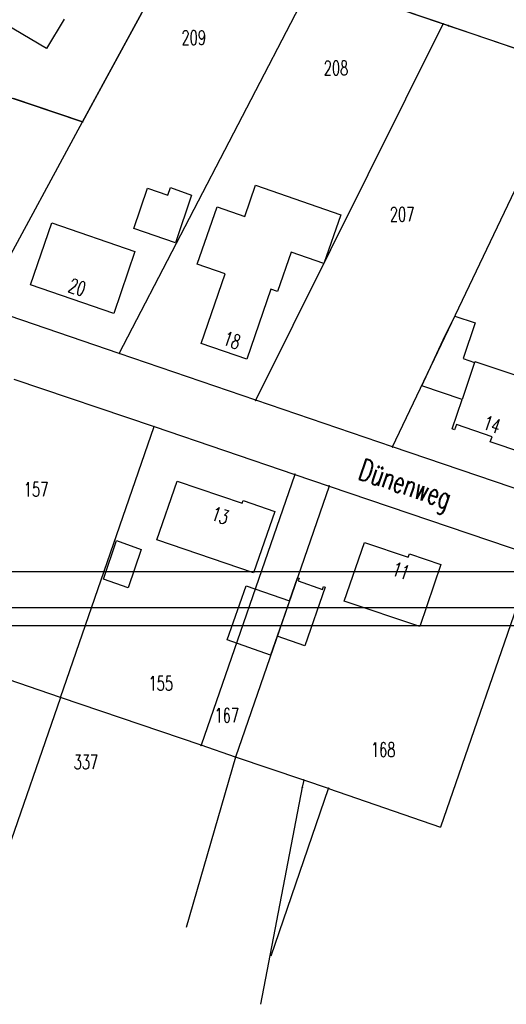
# Model space of a CAD drawing. Extents: x 3409653 to 3410193, y 5788342 to 5789000.
# Tile 14 of 79: x 3409843 to 3409910, y 5788574 to 5788711. Entities that reach past the tile are written whole.
import ezdxf

# ---------------------------------------------------------------- set-up
doc = ezdxf.new("R2010")
doc.units = 0
doc.header["$MEASUREMENT"] = 0
doc.linetypes.add('LINIENART0', pattern=[0])
doc.linetypes.add('LINIENART1', pattern=[50, 40, -10])
for name, color, linetype in [('bauabschnitte2', 7, 'Continuous'), ('KATASTER', 7, 'Continuous'), ('NULLEBENE', 7, 'Continuous'), ('TOP-HOEHENI', 7, 'Continuous')]:
    doc.layers.add(name, color=color, linetype=linetype)
doc.styles.add('SIMPLEX', font='simplex')

# ---------------------------------------------------------------- blocks, each defined once
blk = doc.blocks.new('GELAEN-109')
at = {"layer": 'NULLEBENE', "color": 1, "linetype": 'LINIENART0'}
for p, q in [((-0.188, 0.188), (0.188, -0.188)), ((-0.188, -0.188), (0.188, 0.188))]:
    blk.add_line(p, q, dxfattribs=at)

msp = doc.modelspace()

# ---------------------------------------------------------------- linework, layer by layer
at = {"layer": 'bauabschnitte2', "color": 172, "linetype": 'LINIENART1'}
for p, q in [((3409851.501, 5788696.747), (3409865.507, 5788722.591)), ((3409865.507, 5788722.591), (3409963.42, 5788689.2)), ((3409824.436, 5788705.86), (3409851.501, 5788696.747))]:
    msp.add_line(p, q, dxfattribs=at)
at = {"layer": 'KATASTER', "color": 92, "linetype": 'LINIENART0'}
for p, q in [((3409865.51, 5788722.59), (3409853.26, 5788700)), ((3409874.06, 5788719.67), (3409900, 5788710.83)), ((3409900, 5788710.83), (3409911.26, 5788706.99)), ((3409851.5, 5788696.75), (3409841.93, 5788700)), ((3409853.26, 5788700), (3409851.5, 5788696.75))]:
    msp.add_line(p, q, dxfattribs=at)
at = {"layer": 'NULLEBENE', "color": 144, "linetype": 'LINIENART0'}
for p, q in [((3409701.4105, 5788634.4705), (3410061.4105, 5788634.47034)), ((3409701.4105, 5788634.4705), (3410061.4105, 5788634.47034)), ((3409693.91, 5788626.96974), (3410158.91, 5788626.96974)), ((3409693.91, 5788626.96974), (3410158.91, 5788626.96974))]:
    msp.add_line(p, q, dxfattribs=at)
at = {"layer": 'NULLEBENE', "color": 161, "linetype": 'LINIENART0'}
msp.add_line((3409696.41, 5788629.46974), (3410066.41, 5788629.46974), dxfattribs=at)
msp.add_line((3409696.41, 5788629.46974), (3410066.41, 5788629.46974), dxfattribs=at)
at = {"layer": 'TOP-HOEHENI', "color": 95, "linetype": 'LINIENART0'}
for p, q in [((3409851.501, 5788696.747), (3409865.507, 5788722.591)), ((3409856.575, 5788664.649), (3409883.465, 5788716.466)), ((3409883.465, 5788716.466), (3409901.458, 5788710.33)), ((3409846.505, 5788706.897), (3409836.588, 5788712.79)), ((3409848.937, 5788710.983), (3409846.505, 5788706.897)), ((3409875.494, 5788658.192), (3409901.458, 5788710.33)), ((3409901.458, 5788710.33), (3409902.155, 5788710.092)), ((3409902.155, 5788710.092), (3409919.428, 5788704.202)), ((3409824.404, 5788705.871), (3409851.501, 5788696.747)), ((3409894.44, 5788651.727), (3409919.428, 5788704.202)), ((3409837.613, 5788671.12), (3409851.501, 5788696.747)), ((3409858.62, 5788681.988), (3409860.512, 5788687.557)), ((3409860.512, 5788687.557), (3409863.298, 5788686.585)), ((3409863.298, 5788686.585), (3409863.669, 5788687.641)), ((3409863.669, 5788687.641), (3409866.603, 5788686.614)), ((3409873.971, 5788683.659), (3409875.465, 5788687.957)), ((3409875.465, 5788687.957), (3409887.266, 5788683.858)), ((3409866.603, 5788686.614), (3409864.377, 5788679.98)), ((3409867.382, 5788677.053), (3409870.146, 5788684.997)), ((3409870.146, 5788684.997), (3409873.971, 5788683.659)), ((3409887.266, 5788683.858), (3409884.932, 5788677.145)), ((3409844.294, 5788674.157), (3409847.23, 5788682.756)), ((3409847.23, 5788682.756), (3409858.749, 5788678.779)), ((3409864.377, 5788679.98), (3409858.62, 5788681.988)), ((3409858.749, 5788678.779), (3409855.844, 5788670.187)), ((3409880.401, 5788678.718), (3409878.516, 5788673.228)), ((3409884.932, 5788677.145), (3409880.401, 5788678.718)), ((3409871.246, 5788675.71), (3409867.382, 5788677.053)), ((3409867.913, 5788666.05), (3409871.246, 5788675.71)), ((3409855.844, 5788670.187), (3409844.294, 5788674.157)), ((3409877.569, 5788673.553), (3409874.272, 5788663.886)), ((3409878.516, 5788673.228), (3409877.569, 5788673.553)), ((3409856.575, 5788664.649), (3409837.613, 5788671.12)), ((3409901.458, 5788666.535), (3409903.063, 5788669.836)), ((3409903.063, 5788669.836), (3409905.882, 5788668.903)), ((3409905.882, 5788668.903), (3409904.209, 5788663.945)), ((3409874.272, 5788663.886), (3409867.913, 5788666.05)), ((3409898.48, 5788660.154), (3409901.458, 5788666.535)), ((3409875.494, 5788658.192), (3409856.575, 5788664.649)), ((3409904.209, 5788663.945), (3409905.796, 5788663.419)), ((3409905.796, 5788663.419), (3409904.066, 5788658.279)), ((3409905.796, 5788663.419), (3409905.837, 5788663.541)), ((3409905.837, 5788663.541), (3409911.641, 5788661.596)), ((3409842.004, 5788661.112), (3409861.417, 5788654.535)), ((3409904.066, 5788658.279), (3409898.48, 5788660.154)), ((3409894.44, 5788651.727), (3409875.494, 5788658.192)), ((3409902.695, 5788654.203), (3409904.066, 5788658.279)), ((3409848.452, 5788616.99), (3409861.417, 5788654.535)), ((3409861.417, 5788654.535), (3409880.909, 5788647.901)), ((3409903.282, 5788654.795), (3409903.039, 5788654.085)), ((3409908.223, 5788653.11), (3409903.282, 5788654.795)), ((3409903.039, 5788654.085), (3409902.695, 5788654.203)), ((3409907.981, 5788652.4), (3409908.223, 5788653.11)), ((3409913.326, 5788645.281), (3409894.44, 5788651.727)), ((3409912.471, 5788650.869), (3409907.981, 5788652.4)), ((3409880.909, 5788647.901), (3409867.92, 5788610.364)), ((3409880.909, 5788647.901), (3409885.658, 5788646.286)), ((3409861.78, 5788638.859), (3409864.613, 5788646.971)), ((3409864.613, 5788646.971), (3409873.632, 5788643.924)), ((3409885.658, 5788646.286), (3409872.67, 5788608.744)), ((3409885.658, 5788646.286), (3409914.064, 5788636.622)), ((3409873.632, 5788643.924), (3409873.747, 5788644.293)), ((3409873.747, 5788644.293), (3409878.145, 5788642.779)), ((3409878.145, 5788642.779), (3409875.189, 5788634.258)), ((3409854.405, 5788633.373), (3409856.221, 5788638.721)), ((3409856.221, 5788638.721), (3409859.637, 5788637.498)), ((3409875.189, 5788634.258), (3409861.78, 5788638.859)), ((3409887.753, 5788630.338), (3409890.574, 5788638.465)), ((3409890.574, 5788638.465), (3409896.611, 5788636.419)), ((3409859.637, 5788637.498), (3409857.823, 5788632.193)), ((3409896.611, 5788636.419), (3409896.769, 5788636.903)), ((3409896.769, 5788636.903), (3409901.112, 5788635.439)), ((3409914.064, 5788636.622), (3409901.061, 5788599.04)), ((3409901.112, 5788635.439), (3409898.2, 5788626.814)), ((3409857.823, 5788632.193), (3409854.405, 5788633.373)), ((3409880.152, 5788630.386), (3409881.263, 5788633.592)), ((3409881.263, 5788633.592), (3409881.498, 5788633.511)), ((3409881.498, 5788633.511), (3409881.367, 5788633.133)), ((3409881.367, 5788633.133), (3409884.731, 5788631.969)), ((3409871.552, 5788624.959), (3409874.149, 5788632.465)), ((3409874.149, 5788632.465), (3409880.152, 5788630.386)), ((3409885.098, 5788632.265), (3409882.271, 5788624.139)), ((3409884.731, 5788631.969), (3409884.862, 5788632.347)), ((3409884.862, 5788632.347), (3409885.098, 5788632.265)), ((3409880.152, 5788630.386), (3409878.449, 5788625.468)), ((3409898.2, 5788626.814), (3409887.753, 5788630.338)), ((3409877.549, 5788622.867), (3409871.552, 5788624.959)), ((3409878.449, 5788625.468), (3409877.549, 5788622.867)), ((3409882.271, 5788624.139), (3409878.449, 5788625.468)), ((3409848.452, 5788616.99), (3409829.036, 5788623.599)), ((3409848.452, 5788616.99), (3409840.378, 5788593.613)), ((3409867.92, 5788610.364), (3409848.452, 5788616.99)), ((3409872.67, 5788608.744), (3409867.92, 5788610.364)), ((3409872.67, 5788608.744), (3409865.862, 5788585.12)), ((3409882.133, 5788605.552), (3409872.67, 5788608.744)), ((3409882.133, 5788605.552), (3409881.943, 5788604.57)), ((3409885.585, 5788604.388), (3409882.133, 5788605.552)), ((3409881.943, 5788604.57), (3409876.129, 5788574.479)), ((3409877.607, 5788581.205), (3409885.585, 5788604.388)), ((3409885.585, 5788604.388), (3409901.061, 5788599.04))]:
    msp.add_line(p, q, dxfattribs=at)

# ---------------------------------------------------------------- block references
at = {"layer": 'TOP-HOEHENI', "xscale": 0.333, "yscale": 0.333}
for p in [(3409901.458, 5788710.33), (3409902.155, 5788710.092), (3409851.501, 5788696.747), (3409856.575, 5788664.649), (3409875.494, 5788658.192), (3409861.417, 5788654.535), (3409894.44, 5788651.727), (3409880.909, 5788647.901), (3409885.658, 5788646.286), (3409848.452, 5788616.99), (3409867.92, 5788610.364), (3409872.67, 5788608.744), (3409882.133, 5788605.552), (3409881.943, 5788604.57), (3409885.585, 5788604.388)]:
    msp.add_blockref('GELAEN-109', p, dxfattribs=at)

# ---------------------------------------------------------------- texts
at = {"layer": 'TOP-HOEHENI', "color": 95, "linetype": 'LINIENART0', "style": 'SIMPLEX', "width": 0.66046}
for s, p in [('209', (3409865.204, 5788707.422)), ('208', (3409884.905, 5788703.199)), ('207', (3409894.062, 5788682.941)), ('157', (3409843.37, 5788644.836)), ('155', (3409860.64, 5788617.949)), ('167', (3409869.784, 5788613.512)), ('168', (3409891.442, 5788608.769)), ('337', (3409850.268, 5788607.057))]:
    msp.add_text(s, height=2, dxfattribs=at).set_placement(p)
for s, height, rotation, p in [('20', 2, 341, (3409849.372, 5788673.253)), ('18', 2, 341.2, (3409870.811, 5788665.906)), ('14', 2, 341.2, (3409906.812, 5788654.218)), ('Dünenweg', 3, 341.2, (3409889.497, 5788647.315)), ('13', 2, 341.2, (3409869.174, 5788641.619)), ('11', 2, 341.3, (3409894.214, 5788633.943))]:
    msp.add_text(s, height=height, rotation=rotation, dxfattribs=at).set_placement(p)

doc.saveas('drawing.dxf')
